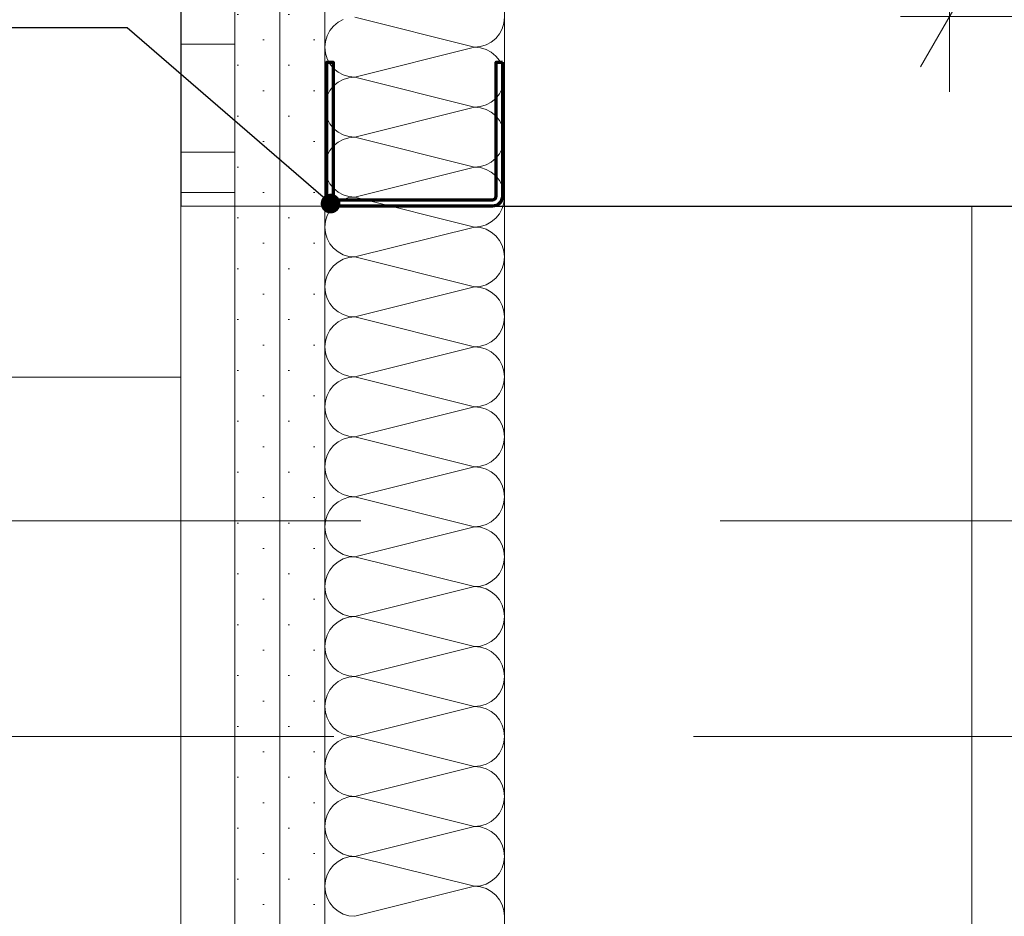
# Model space of a CAD drawing. Header units: metres. Extents: x -3.5 to 65.3, y -10.9 to 16.7.
# Tile 204 of 234: x 46.785 to 47.059, y 5.3 to 5.549. Entities that reach past the tile are written whole.
import ezdxf

# ---------------------------------------------------------------- set-up
doc = ezdxf.new("R2010")
doc.units = ezdxf.units.M
doc.header["$MEASUREMENT"] = 0
for name, pattern in [('Punktlinie eng', [0.015, 0.005, -0.01]), ('Strichlinie doppelt', [0.218722, 0.105833, -0.042333, 0.028222, -0.042333]), ('Untersicht', [0.04, 0.03, -0.01]), ('Wipeout_Contour', [1, 0, -1])]:
    doc.linetypes.add(name, pattern=pattern)
for name, color, linetype in [('102 - Bemaßung_ Beschriftung.Detail_ Ausschnitt', 7, 'Continuous'), ('451 - Universal.Achsen Raster', 7, 'Continuous'), ('608 - Struktur.Träger', 7, 'Continuous'), ('654 - Abdeckung.Wand Belag', 7, 'Continuous'), ('660 - Unterkonstruktion.Trockenbau', 7, 'Continuous'), ('Neubau_102 - Bemaßung_ Beschriftung.Detail_ Ausschnitt', 7, 'Continuous'), ('Neubau_606 - Struktur.Wand Innen Ausbau', 7, 'Continuous'), ('Neubau_650 - Abdeckung.Fußboden Aufbau', 7, 'Continuous'), ('Neubau_653 - Abdeckung.TB Verkofferung', 7, 'Continuous'), ('Neubau_804 - HKLSE.Elektrik', 7, 'Continuous')]:
    doc.layers.add(name, color=color, linetype=linetype)
doc.styles.add('ERSTELLTER_STIL_1', font='txt')
doc.dimstyles.new('ERSTELLTER_STIL__1', dxfattribs={"dimtxt": 0.04, "dimasz": 0.02128, "dimexe": 0.18, "dimexo": 0.0625, "dimgap": 0, "dimtad": 1, "dimtih": 1, "dimtoh": 1, "dimzin": 0, "dimdsep": 46, "dimtxsty": 'ERSTELLTER_STIL_1', "dimblk": 'ARROWHEAD_2', "dimblk1": 'ARROWHEAD_2', "dimblk2": 'ARROWHEAD_2', "dimcen": 0.09, "dimse1": 1, "dimse2": 1, "dimclrd": 7, "dimclre": 7, "dimclrt": 7, "dimazin": 0, "dimtfac": 1, "dimtdec": 4, "dimtmove": 0, "dimatfit": 3, "dimfxl": 1, "dimtolj": 1, "dimtzin": 0, "dimarcsym": 0})
doc.dimstyles.new('ERSTELLTER_STIL__3', dxfattribs={"dimtxt": 0.04, "dimasz": 0.02128, "dimexe": 0.18, "dimexo": 0.0625, "dimgap": 0, "dimtad": 1, "dimzin": 0, "dimdsep": 46, "dimtxsty": 'ERSTELLTER_STIL_1', "dimblk": 'ARROWHEAD_2', "dimblk1": 'ARROWHEAD_2', "dimblk2": 'ARROWHEAD_2', "dimcen": 0.09, "dimse1": 1, "dimse2": 1, "dimclrd": 7, "dimclre": 7, "dimclrt": 7, "dimazin": 0, "dimtfac": 1, "dimtdec": 4, "dimtmove": 0, "dimatfit": 3, "dimfxl": 1, "dimtolj": 1, "dimtzin": 0, "dimarcsym": 0})
doc.dimstyles.new('ERSTELLTER_STIL__5', dxfattribs={"dimtxt": 0.04, "dimasz": 0.02128, "dimexe": 0.18, "dimexo": 0.0625, "dimgap": 0, "dimtad": 1, "dimtih": 1, "dimtoh": 1, "dimzin": 0, "dimdsep": 46, "dimtxsty": 'ERSTELLTER_STIL_1', "dimblk": 'ARROWHEAD_2', "dimblk1": 'ARROWHEAD_2', "dimblk2": 'ARROWHEAD_2', "dimcen": 0.09, "dimclrd": 7, "dimclre": 7, "dimclrt": 7, "dimazin": 0, "dimtfac": 1, "dimtdec": 4, "dimtmove": 0, "dimatfit": 3, "dimfxl": 1, "dimtolj": 1, "dimtzin": 0, "dimarcsym": 0})
doc.dimstyles.new('ERSTELLTER_STIL__7', dxfattribs={"dimtxt": 0.18, "dimasz": 0.010944, "dimexe": 0.18, "dimexo": 0.0625, "dimgap": 0, "dimtad": 0, "dimtih": 1, "dimtoh": 1, "dimdec": 4, "dimzin": 0, "dimdsep": 46, "dimcen": 0.09, "dimadec": 0, "dimazin": 0, "dimtfac": 1, "dimtdec": 4, "dimtmove": 0, "dimatfit": 3, "dimldrblk": 'ARROWHEAD_11', "dimfxl": 1, "dimtolj": 1, "dimtzin": 0, "dimarcsym": 0})
pattern_1 = [(45, (0, 0), (-0.0070710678, 0.0070710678), [0, -0.01])]

# ---------------------------------------------------------------- blocks, each defined once
blk = doc.blocks.new('*X70')
at = {"layer": 'Neubau_606 - Struktur.Wand Innen Ausbau', "color": 7, "linetype": 'Continuous', "lineweight": 5}
for p, q in [((46.87369, 5.54861), (46.87243, 5.54757)), ((46.87513, 5.54938), (46.87369, 5.54861)), ((46.87832, 5.55001), (46.91165, 5.54168)), ((46.91983, 5.54839), (46.91999, 5.55001)), ((46.87139, 5.54631), (46.87062, 5.54487)), ((46.87243, 5.54757), (46.87139, 5.54631)), ((46.91858, 5.54538), (46.91935, 5.54683)), ((46.91935, 5.54683), (46.91983, 5.54839)), ((46.87015, 5.54331), (46.86999, 5.54168)), ((46.87062, 5.54487), (46.87015, 5.54331)), ((46.91484, 5.54232), (46.91628, 5.54309)), ((46.91628, 5.54309), (46.91755, 5.54412)), ((46.91755, 5.54412), (46.91858, 5.54538)), ((46.86999, 5.54168), (46.87015, 5.54006)), ((46.87832, 5.53335), (46.91165, 5.54168)), ((46.91165, 5.54168), (46.91328, 5.54184)), ((46.91328, 5.54152), (46.91165, 5.54168)), ((46.91328, 5.54184), (46.91484, 5.54232)), ((46.91484, 5.54105), (46.91328, 5.54152)), ((46.91628, 5.54028), (46.91484, 5.54105)), ((46.91755, 5.53924), (46.91628, 5.54028)), ((46.87015, 5.54006), (46.87062, 5.53849)), ((46.87062, 5.53849), (46.87139, 5.53705)), ((46.91858, 5.53798), (46.91755, 5.53924)), ((46.91935, 5.53654), (46.91858, 5.53798)), ((46.87139, 5.53705), (46.87243, 5.53579)), ((46.87243, 5.53579), (46.87369, 5.53475)), ((46.91983, 5.53497), (46.91935, 5.53654)), ((46.91999, 5.53335), (46.91983, 5.53497)), ((46.87369, 5.53475), (46.87513, 5.53398)), ((46.87513, 5.53271), (46.87369, 5.53194)), ((46.87513, 5.53398), (46.87669, 5.53351)), ((46.87669, 5.53319), (46.87513, 5.53271)), ((46.87669, 5.53351), (46.87832, 5.53335)), ((46.87832, 5.53335), (46.87669, 5.53319)), ((46.87832, 5.53335), (46.91165, 5.52501)), ((46.91983, 5.53172), (46.91999, 5.53335)), ((46.87139, 5.52964), (46.87062, 5.5282)), ((46.87243, 5.53091), (46.87139, 5.52964)), ((46.87369, 5.53194), (46.87243, 5.53091)), ((46.91858, 5.52872), (46.91935, 5.53016)), ((46.91935, 5.53016), (46.91983, 5.53172)), ((46.87015, 5.52664), (46.86999, 5.52501)), ((46.87062, 5.5282), (46.87015, 5.52664)), ((46.91628, 5.52642), (46.91755, 5.52746)), ((46.91755, 5.52746), (46.91858, 5.52872)), ((46.86999, 5.52501), (46.87015, 5.52339)), ((46.87832, 5.51668), (46.91165, 5.52501)), ((46.91165, 5.52501), (46.91328, 5.52517)), ((46.91328, 5.52485), (46.91165, 5.52501)), ((46.91328, 5.52517), (46.91484, 5.52565)), ((46.91484, 5.52438), (46.91328, 5.52485)), ((46.91484, 5.52565), (46.91628, 5.52642)), ((46.91628, 5.52361), (46.91484, 5.52438)), ((46.87015, 5.52339), (46.87062, 5.52183)), ((46.87062, 5.52183), (46.87139, 5.52038)), ((46.91755, 5.52257), (46.91628, 5.52361)), ((46.91858, 5.52131), (46.91755, 5.52257)), ((46.91935, 5.51987), (46.91858, 5.52131)), ((46.87139, 5.52038), (46.87243, 5.51912)), ((46.87243, 5.51912), (46.87369, 5.51809)), ((46.91983, 5.51831), (46.91935, 5.51987)), ((46.87369, 5.51809), (46.87513, 5.51732)), ((46.87513, 5.51605), (46.87369, 5.51528)), ((46.87513, 5.51732), (46.87669, 5.51684)), ((46.87669, 5.51652), (46.87513, 5.51605)), ((46.87669, 5.51684), (46.87832, 5.51668)), ((46.87832, 5.51668), (46.87669, 5.51652)), ((46.87832, 5.51668), (46.91165, 5.50835)), ((46.91999, 5.51668), (46.91983, 5.51831)), ((46.91983, 5.51506), (46.91999, 5.51668)), ((46.87139, 5.51298), (46.87062, 5.51154)), ((46.87243, 5.51424), (46.87139, 5.51298)), ((46.87369, 5.51528), (46.87243, 5.51424)), ((46.91858, 5.51205), (46.91935, 5.51349)), ((46.91935, 5.51349), (46.91983, 5.51506)), ((46.87062, 5.51154), (46.87015, 5.50997)), ((46.91628, 5.50975), (46.91755, 5.51079)), ((46.91755, 5.51079), (46.91858, 5.51205)), ((46.87015, 5.50997), (46.86999, 5.50835)), ((46.86999, 5.50835), (46.87015, 5.50672)), ((46.87832, 5.50001), (46.91165, 5.50835)), ((46.91165, 5.50835), (46.91328, 5.50851)), ((46.91328, 5.50819), (46.91165, 5.50835)), ((46.91328, 5.50851), (46.91484, 5.50898)), ((46.91484, 5.50771), (46.91328, 5.50819)), ((46.91484, 5.50898), (46.91628, 5.50975)), ((46.91628, 5.50694), (46.91484, 5.50771)), ((46.87015, 5.50672), (46.87062, 5.50516)), ((46.87062, 5.50516), (46.87139, 5.50372)), ((46.91755, 5.50591), (46.91628, 5.50694)), ((46.91858, 5.50464), (46.91755, 5.50591)), ((46.87139, 5.50372), (46.87243, 5.50246)), ((46.87243, 5.50246), (46.87369, 5.50142)), ((46.91935, 5.5032), (46.91858, 5.50464)), ((46.91983, 5.50164), (46.91935, 5.5032)), ((46.87369, 5.50142), (46.87513, 5.50065)), ((46.87513, 5.49938), (46.87369, 5.49861)), ((46.87513, 5.50065), (46.87669, 5.50017)), ((46.87669, 5.49985), (46.87513, 5.49938)), ((46.87669, 5.50017), (46.87832, 5.50001)), ((46.87832, 5.50001), (46.87669, 5.49985)), ((46.87832, 5.50001), (46.91165, 5.49168)), ((46.91999, 5.50001), (46.91983, 5.50164)), ((46.91983, 5.49839), (46.91999, 5.50001)), ((46.87243, 5.49757), (46.87139, 5.49631)), ((46.87369, 5.49861), (46.87243, 5.49757)), ((46.91858, 5.49538), (46.91935, 5.49683)), ((46.91935, 5.49683), (46.91983, 5.49839)), ((46.87062, 5.49487), (46.87015, 5.49331)), ((46.87139, 5.49631), (46.87062, 5.49487)), ((46.91628, 5.49309), (46.91755, 5.49412)), ((46.91755, 5.49412), (46.91858, 5.49538)), ((46.87015, 5.49331), (46.86999, 5.49168)), ((46.86999, 5.49168), (46.87015, 5.49006)), ((46.87832, 5.48335), (46.91165, 5.49168)), ((46.91165, 5.49168), (46.91328, 5.49184)), ((46.91328, 5.49152), (46.91165, 5.49168)), ((46.91328, 5.49184), (46.91484, 5.49232)), ((46.91484, 5.49105), (46.91328, 5.49152)), ((46.91484, 5.49232), (46.91628, 5.49309)), ((46.91628, 5.49028), (46.91484, 5.49105)), ((46.87015, 5.49006), (46.87062, 5.48849)), ((46.87062, 5.48849), (46.87139, 5.48705)), ((46.91755, 5.48924), (46.91628, 5.49028)), ((46.91858, 5.48798), (46.91755, 5.48924)), ((46.87139, 5.48705), (46.87243, 5.48579)), ((46.87243, 5.48579), (46.87369, 5.48475)), ((46.91935, 5.48654), (46.91858, 5.48798)), ((46.91983, 5.48497), (46.91935, 5.48654)), ((46.87369, 5.48475), (46.87513, 5.48398)), ((46.87513, 5.48398), (46.87669, 5.48351)), ((46.87669, 5.48319), (46.87513, 5.48271)), ((46.87669, 5.48351), (46.87832, 5.48335)), ((46.87832, 5.48335), (46.87669, 5.48319)), ((46.87832, 5.48335), (46.91165, 5.47501)), ((46.91999, 5.48335), (46.91983, 5.48497)), ((46.91983, 5.48172), (46.91999, 5.48335)), ((46.87243, 5.48091), (46.87139, 5.47964)), ((46.87369, 5.48194), (46.87243, 5.48091)), ((46.87513, 5.48271), (46.87369, 5.48194)), ((46.91858, 5.47872), (46.91935, 5.48016)), ((46.91935, 5.48016), (46.91983, 5.48172)), ((46.87062, 5.4782), (46.87015, 5.47664)), ((46.87139, 5.47964), (46.87062, 5.4782)), ((46.91628, 5.47642), (46.91755, 5.47746)), ((46.91755, 5.47746), (46.91858, 5.47872)), ((46.87015, 5.47664), (46.86999, 5.47501)), ((46.86999, 5.47501), (46.87015, 5.47339)), ((46.87832, 5.46668), (46.91165, 5.47501)), ((46.91165, 5.47501), (46.91328, 5.47517)), ((46.91328, 5.47485), (46.91165, 5.47501)), ((46.91328, 5.47517), (46.91484, 5.47565)), ((46.91484, 5.47438), (46.91328, 5.47485)), ((46.91484, 5.47565), (46.91628, 5.47642)), ((46.87015, 5.47339), (46.87062, 5.47183)), ((46.87062, 5.47183), (46.87139, 5.47038)), ((46.91628, 5.47361), (46.91484, 5.47438)), ((46.91755, 5.47257), (46.91628, 5.47361)), ((46.91858, 5.47131), (46.91755, 5.47257)), ((46.87139, 5.47038), (46.87243, 5.46912)), ((46.87243, 5.46912), (46.87369, 5.46809)), ((46.91935, 5.46987), (46.91858, 5.47131)), ((46.91983, 5.46831), (46.91935, 5.46987)), ((46.87369, 5.46809), (46.87513, 5.46732)), ((46.87513, 5.46732), (46.87669, 5.46684)), ((46.87669, 5.46652), (46.87513, 5.46605)), ((46.87669, 5.46684), (46.87832, 5.46668)), ((46.87832, 5.46668), (46.87669, 5.46652)), ((46.87832, 5.46668), (46.91165, 5.45835)), ((46.91999, 5.46668), (46.91983, 5.46831)), ((46.91983, 5.46506), (46.91999, 5.46668)), ((46.87243, 5.46424), (46.87139, 5.46298)), ((46.87369, 5.46528), (46.87243, 5.46424)), ((46.87513, 5.46605), (46.87369, 5.46528)), ((46.91935, 5.46349), (46.91983, 5.46506)), ((46.87062, 5.46154), (46.87015, 5.45997)), ((46.87139, 5.46298), (46.87062, 5.46154)), ((46.91755, 5.46079), (46.91858, 5.46205)), ((46.91858, 5.46205), (46.91935, 5.46349)), ((46.87015, 5.45997), (46.86999, 5.45835)), ((46.86999, 5.45835), (46.87015, 5.45672)), ((46.87832, 5.45001), (46.91165, 5.45835)), ((46.91165, 5.45835), (46.91328, 5.45851)), ((46.91328, 5.45819), (46.91165, 5.45835)), ((46.91328, 5.45851), (46.91484, 5.45898)), ((46.91484, 5.45771), (46.91328, 5.45819)), ((46.91484, 5.45898), (46.91628, 5.45975)), ((46.91628, 5.45975), (46.91755, 5.46079)), ((46.87015, 5.45672), (46.87062, 5.45516)), ((46.91628, 5.45694), (46.91484, 5.45771)), ((46.91755, 5.45591), (46.91628, 5.45694)), ((46.91858, 5.45464), (46.91755, 5.45591)), ((46.87062, 5.45516), (46.87139, 5.45372)), ((46.87139, 5.45372), (46.87243, 5.45246)), ((46.91935, 5.4532), (46.91858, 5.45464)), ((46.91983, 5.45164), (46.91935, 5.4532)), ((46.87243, 5.45246), (46.87369, 5.45142)), ((46.87369, 5.45142), (46.87513, 5.45065)), ((46.87513, 5.45065), (46.87669, 5.45017)), ((46.87669, 5.45017), (46.87832, 5.45001)), ((46.87832, 5.45001), (46.87669, 5.44985)), ((46.87832, 5.45001), (46.91165, 5.44168)), ((46.91999, 5.45001), (46.91983, 5.45164)), ((46.91983, 5.44839), (46.91999, 5.45001)), ((46.87243, 5.44757), (46.87139, 5.44631)), ((46.87369, 5.44861), (46.87243, 5.44757)), ((46.87513, 5.44938), (46.87369, 5.44861)), ((46.87669, 5.44985), (46.87513, 5.44938)), ((46.91935, 5.44683), (46.91983, 5.44839)), ((46.87062, 5.44487), (46.87015, 5.44331)), ((46.87139, 5.44631), (46.87062, 5.44487)), ((46.91755, 5.44412), (46.91858, 5.44538)), ((46.91858, 5.44538), (46.91935, 5.44683)), ((46.87015, 5.44331), (46.86999, 5.44168)), ((46.86999, 5.44168), (46.87015, 5.44006)), ((46.87832, 5.43335), (46.91165, 5.44168)), ((46.91165, 5.44168), (46.91328, 5.44184)), ((46.91328, 5.44152), (46.91165, 5.44168)), ((46.91328, 5.44184), (46.91484, 5.44232)), ((46.91484, 5.44232), (46.91628, 5.44309)), ((46.91628, 5.44309), (46.91755, 5.44412)), ((46.87015, 5.44006), (46.87062, 5.43849)), ((46.91484, 5.44105), (46.91328, 5.44152)), ((46.91628, 5.44028), (46.91484, 5.44105)), ((46.91755, 5.43924), (46.91628, 5.44028)), ((46.91858, 5.43798), (46.91755, 5.43924)), ((46.87062, 5.43849), (46.87139, 5.43705)), ((46.87139, 5.43705), (46.87243, 5.43579)), ((46.91935, 5.43654), (46.91858, 5.43798)), ((46.91983, 5.43497), (46.91935, 5.43654)), ((46.87243, 5.43579), (46.87369, 5.43475)), ((46.87369, 5.43475), (46.87513, 5.43398)), ((46.87513, 5.43398), (46.87669, 5.43351)), ((46.87669, 5.43351), (46.87832, 5.43335)), ((46.91999, 5.43335), (46.91983, 5.43497)), ((46.87243, 5.43091), (46.87139, 5.42964)), ((46.87369, 5.43194), (46.87243, 5.43091)), ((46.87513, 5.43271), (46.87369, 5.43194)), ((46.87669, 5.43319), (46.87513, 5.43271)), ((46.87832, 5.43335), (46.87669, 5.43319)), ((46.87832, 5.43335), (46.91165, 5.42501)), ((46.91935, 5.43016), (46.91983, 5.43172)), ((46.91983, 5.43172), (46.91999, 5.43335)), ((46.87062, 5.4282), (46.87015, 5.42664)), ((46.87139, 5.42964), (46.87062, 5.4282)), ((46.91755, 5.42746), (46.91858, 5.42872)), ((46.91858, 5.42872), (46.91935, 5.43016)), ((46.87015, 5.42664), (46.86999, 5.42501)), ((46.91328, 5.42517), (46.91484, 5.42565)), ((46.91484, 5.42565), (46.91628, 5.42642)), ((46.91628, 5.42642), (46.91755, 5.42746)), ((46.86999, 5.42501), (46.87015, 5.42339)), ((46.87015, 5.42339), (46.87062, 5.42183)), ((46.87832, 5.41668), (46.91165, 5.42501)), ((46.91165, 5.42501), (46.91328, 5.42517)), ((46.91328, 5.42485), (46.91165, 5.42501)), ((46.91484, 5.42438), (46.91328, 5.42485)), ((46.91628, 5.42361), (46.91484, 5.42438)), ((46.91755, 5.42257), (46.91628, 5.42361)), ((46.91858, 5.42131), (46.91755, 5.42257)), ((46.87062, 5.42183), (46.87139, 5.42038)), ((46.87139, 5.42038), (46.87243, 5.41912)), ((46.91935, 5.41987), (46.91858, 5.42131)), ((46.91983, 5.41831), (46.91935, 5.41987)), ((46.87243, 5.41912), (46.87369, 5.41809)), ((46.87369, 5.41809), (46.87513, 5.41732)), ((46.87513, 5.41732), (46.87669, 5.41684)), ((46.91999, 5.41668), (46.91983, 5.41831)), ((46.87369, 5.41528), (46.87243, 5.41424)), ((46.87513, 5.41605), (46.87369, 5.41528)), ((46.87669, 5.41652), (46.87513, 5.41605)), ((46.87669, 5.41684), (46.87832, 5.41668)), ((46.87832, 5.41668), (46.87669, 5.41652)), ((46.87832, 5.41668), (46.91165, 5.40835)), ((46.91935, 5.41349), (46.91983, 5.41506)), ((46.91983, 5.41506), (46.91999, 5.41668)), ((46.87139, 5.41298), (46.87062, 5.41154)), ((46.87243, 5.41424), (46.87139, 5.41298)), ((46.91755, 5.41079), (46.91858, 5.41205)), ((46.91858, 5.41205), (46.91935, 5.41349)), ((46.87015, 5.40997), (46.86999, 5.40835)), ((46.87062, 5.41154), (46.87015, 5.40997)), ((46.91328, 5.40851), (46.91484, 5.40898)), ((46.91484, 5.40898), (46.91628, 5.40975)), ((46.91628, 5.40975), (46.91755, 5.41079)), ((46.86999, 5.40835), (46.87015, 5.40672)), ((46.87015, 5.40672), (46.87062, 5.40516)), ((46.87832, 5.40001), (46.91165, 5.40835)), ((46.91165, 5.40835), (46.91328, 5.40851)), ((46.91328, 5.40819), (46.91165, 5.40835)), ((46.91484, 5.40771), (46.91328, 5.40819)), ((46.91628, 5.40694), (46.91484, 5.40771)), ((46.91755, 5.40591), (46.91628, 5.40694)), ((46.87062, 5.40516), (46.87139, 5.40372)), ((46.87139, 5.40372), (46.87243, 5.40246)), ((46.91858, 5.40464), (46.91755, 5.40591)), ((46.91935, 5.4032), (46.91858, 5.40464)), ((46.87243, 5.40246), (46.87369, 5.40142)), ((46.87369, 5.40142), (46.87513, 5.40065)), ((46.87513, 5.40065), (46.87669, 5.40017)), ((46.91983, 5.40164), (46.91935, 5.4032)), ((46.91999, 5.40001), (46.91983, 5.40164)), ((46.87369, 5.39861), (46.87243, 5.39757)), ((46.87513, 5.39938), (46.87369, 5.39861)), ((46.87669, 5.39985), (46.87513, 5.39938)), ((46.87669, 5.40017), (46.87832, 5.40001)), ((46.87832, 5.40001), (46.87669, 5.39985)), ((46.87832, 5.40001), (46.91165, 5.39168)), ((46.91935, 5.39683), (46.91983, 5.39839)), ((46.91983, 5.39839), (46.91999, 5.40001)), ((46.87139, 5.39631), (46.87062, 5.39487)), ((46.87243, 5.39757), (46.87139, 5.39631)), ((46.91755, 5.39412), (46.91858, 5.39538)), ((46.91858, 5.39538), (46.91935, 5.39683)), ((46.87015, 5.39331), (46.86999, 5.39168)), ((46.87062, 5.39487), (46.87015, 5.39331)), ((46.91484, 5.39232), (46.91628, 5.39309)), ((46.91628, 5.39309), (46.91755, 5.39412)), ((46.86999, 5.39168), (46.87015, 5.39006)), ((46.87015, 5.39006), (46.87062, 5.38849)), ((46.87832, 5.38335), (46.91165, 5.39168)), ((46.91165, 5.39168), (46.91328, 5.39184)), ((46.91328, 5.39152), (46.91165, 5.39168)), ((46.91328, 5.39184), (46.91484, 5.39232)), ((46.91484, 5.39105), (46.91328, 5.39152)), ((46.91628, 5.39028), (46.91484, 5.39105)), ((46.91755, 5.38924), (46.91628, 5.39028)), ((46.87062, 5.38849), (46.87139, 5.38705)), ((46.87139, 5.38705), (46.87243, 5.38579)), ((46.91858, 5.38798), (46.91755, 5.38924)), ((46.91935, 5.38654), (46.91858, 5.38798)), ((46.87243, 5.38579), (46.87369, 5.38475)), ((46.87369, 5.38475), (46.87513, 5.38398)), ((46.91983, 5.38497), (46.91935, 5.38654)), ((46.91999, 5.38335), (46.91983, 5.38497)), ((46.87369, 5.38194), (46.87243, 5.38091)), ((46.87513, 5.38271), (46.87369, 5.38194)), ((46.87513, 5.38398), (46.87669, 5.38351)), ((46.87669, 5.38319), (46.87513, 5.38271)), ((46.87669, 5.38351), (46.87832, 5.38335)), ((46.87832, 5.38335), (46.87669, 5.38319)), ((46.87832, 5.38335), (46.91165, 5.37501)), ((46.91935, 5.38016), (46.91983, 5.38172)), ((46.91983, 5.38172), (46.91999, 5.38335)), ((46.87139, 5.37964), (46.87062, 5.3782)), ((46.87243, 5.38091), (46.87139, 5.37964)), ((46.91755, 5.37746), (46.91858, 5.37872)), ((46.91858, 5.37872), (46.91935, 5.38016)), ((46.87015, 5.37664), (46.86999, 5.37501)), ((46.87062, 5.3782), (46.87015, 5.37664)), ((46.91484, 5.37565), (46.91628, 5.37642)), ((46.91628, 5.37642), (46.91755, 5.37746)), ((46.86999, 5.37501), (46.87015, 5.37339)), ((46.87015, 5.37339), (46.87062, 5.37183)), ((46.87832, 5.36668), (46.91165, 5.37501)), ((46.91165, 5.37501), (46.91328, 5.37517)), ((46.91328, 5.37485), (46.91165, 5.37501)), ((46.91328, 5.37517), (46.91484, 5.37565)), ((46.91484, 5.37438), (46.91328, 5.37485)), ((46.91628, 5.37361), (46.91484, 5.37438)), ((46.91755, 5.37257), (46.91628, 5.37361)), ((46.87062, 5.37183), (46.87139, 5.37038)), ((46.91858, 5.37131), (46.91755, 5.37257)), ((46.91935, 5.36987), (46.91858, 5.37131)), ((46.87139, 5.37038), (46.87243, 5.36912)), ((46.87243, 5.36912), (46.87369, 5.36809)), ((46.87369, 5.36809), (46.87513, 5.36732)), ((46.91983, 5.36831), (46.91935, 5.36987)), ((46.91999, 5.36668), (46.91983, 5.36831)), ((46.87369, 5.36528), (46.87243, 5.36424)), ((46.87513, 5.36605), (46.87369, 5.36528)), ((46.87513, 5.36732), (46.87669, 5.36684)), ((46.87669, 5.36652), (46.87513, 5.36605)), ((46.87669, 5.36684), (46.87832, 5.36668)), ((46.87832, 5.36668), (46.87669, 5.36652)), ((46.87832, 5.36668), (46.91165, 5.35835)), ((46.91935, 5.36349), (46.91983, 5.36506)), ((46.91983, 5.36506), (46.91999, 5.36668)), ((46.87139, 5.36298), (46.87062, 5.36154)), ((46.87243, 5.36424), (46.87139, 5.36298)), ((46.91858, 5.36205), (46.91935, 5.36349)), ((46.87015, 5.35997), (46.86999, 5.35835)), ((46.87062, 5.36154), (46.87015, 5.35997)), ((46.91484, 5.35898), (46.91628, 5.35975)), ((46.91628, 5.35975), (46.91755, 5.36079)), ((46.91755, 5.36079), (46.91858, 5.36205)), ((46.86999, 5.35835), (46.87015, 5.35672)), ((46.87832, 5.35001), (46.91165, 5.35835)), ((46.91165, 5.35835), (46.91328, 5.35851)), ((46.91328, 5.35819), (46.91165, 5.35835)), ((46.91328, 5.35851), (46.91484, 5.35898)), ((46.91484, 5.35771), (46.91328, 5.35819)), ((46.91628, 5.35694), (46.91484, 5.35771)), ((46.91755, 5.35591), (46.91628, 5.35694)), ((46.87015, 5.35672), (46.87062, 5.35516)), ((46.87062, 5.35516), (46.87139, 5.35372)), ((46.91858, 5.35464), (46.91755, 5.35591)), ((46.91935, 5.3532), (46.91858, 5.35464)), ((46.87139, 5.35372), (46.87243, 5.35246)), ((46.87243, 5.35246), (46.87369, 5.35142)), ((46.87369, 5.35142), (46.87513, 5.35065)), ((46.91983, 5.35164), (46.91935, 5.3532)), ((46.91999, 5.35001), (46.91983, 5.35164)), ((46.87369, 5.34861), (46.87243, 5.34757)), ((46.87513, 5.34938), (46.87369, 5.34861)), ((46.87513, 5.35065), (46.87669, 5.35017)), ((46.87669, 5.34985), (46.87513, 5.34938)), ((46.87669, 5.35017), (46.87832, 5.35001)), ((46.87832, 5.35001), (46.87669, 5.34985)), ((46.87832, 5.35001), (46.91165, 5.34168)), ((46.91983, 5.34839), (46.91999, 5.35001)), ((46.87139, 5.34631), (46.87062, 5.34487)), ((46.87243, 5.34757), (46.87139, 5.34631)), ((46.91858, 5.34538), (46.91935, 5.34683)), ((46.91935, 5.34683), (46.91983, 5.34839)), ((46.87015, 5.34331), (46.86999, 5.34168)), ((46.87062, 5.34487), (46.87015, 5.34331)), ((46.91484, 5.34232), (46.91628, 5.34309)), ((46.91628, 5.34309), (46.91755, 5.34412)), ((46.91755, 5.34412), (46.91858, 5.34538)), ((46.86999, 5.34168), (46.87015, 5.34006)), ((46.87832, 5.33335), (46.91165, 5.34168)), ((46.91165, 5.34168), (46.91328, 5.34184)), ((46.91328, 5.34152), (46.91165, 5.34168)), ((46.91328, 5.34184), (46.91484, 5.34232)), ((46.91484, 5.34105), (46.91328, 5.34152)), ((46.91628, 5.34028), (46.91484, 5.34105)), ((46.87015, 5.34006), (46.87062, 5.33849)), ((46.87062, 5.33849), (46.87139, 5.33705)), ((46.91755, 5.33924), (46.91628, 5.34028)), ((46.91858, 5.33798), (46.91755, 5.33924)), ((46.91935, 5.33654), (46.91858, 5.33798)), ((46.87139, 5.33705), (46.87243, 5.33579)), ((46.87243, 5.33579), (46.87369, 5.33475)), ((46.91983, 5.33497), (46.91935, 5.33654)), ((46.91999, 5.33335), (46.91983, 5.33497)), ((46.87369, 5.33475), (46.87513, 5.33398)), ((46.87513, 5.33271), (46.87369, 5.33194)), ((46.87513, 5.33398), (46.87669, 5.33351)), ((46.87669, 5.33319), (46.87513, 5.33271)), ((46.87669, 5.33351), (46.87832, 5.33335)), ((46.87832, 5.33335), (46.87669, 5.33319)), ((46.87832, 5.33335), (46.91165, 5.32501)), ((46.91983, 5.33172), (46.91999, 5.33335)), ((46.87139, 5.32964), (46.87062, 5.3282)), ((46.87243, 5.33091), (46.87139, 5.32964)), ((46.87369, 5.33194), (46.87243, 5.33091)), ((46.91858, 5.32872), (46.91935, 5.33016)), ((46.91935, 5.33016), (46.91983, 5.33172)), ((46.87062, 5.3282), (46.87015, 5.32664)), ((46.91628, 5.32642), (46.91755, 5.32746)), ((46.91755, 5.32746), (46.91858, 5.32872)), ((46.87015, 5.32664), (46.86999, 5.32501)), ((46.86999, 5.32501), (46.87015, 5.32339)), ((46.87832, 5.31668), (46.91165, 5.32501)), ((46.91165, 5.32501), (46.91328, 5.32517)), ((46.91328, 5.32485), (46.91165, 5.32501)), ((46.91328, 5.32517), (46.91484, 5.32565)), ((46.91484, 5.32438), (46.91328, 5.32485)), ((46.91484, 5.32565), (46.91628, 5.32642)), ((46.91628, 5.32361), (46.91484, 5.32438)), ((46.87015, 5.32339), (46.87062, 5.32183)), ((46.87062, 5.32183), (46.87139, 5.32038)), ((46.91755, 5.32257), (46.91628, 5.32361)), ((46.91858, 5.32131), (46.91755, 5.32257)), ((46.91935, 5.31987), (46.91858, 5.32131)), ((46.87139, 5.32038), (46.87243, 5.31912)), ((46.87243, 5.31912), (46.87369, 5.31809)), ((46.91983, 5.31831), (46.91935, 5.31987)), ((46.87369, 5.31809), (46.87513, 5.31732)), ((46.87513, 5.31605), (46.87369, 5.31528)), ((46.87513, 5.31732), (46.87669, 5.31684)), ((46.87669, 5.31652), (46.87513, 5.31605)), ((46.87669, 5.31684), (46.87832, 5.31668)), ((46.87832, 5.31668), (46.87669, 5.31652)), ((46.87832, 5.31668), (46.91165, 5.30835)), ((46.91999, 5.31668), (46.91983, 5.31831)), ((46.91983, 5.31506), (46.91999, 5.31668)), ((46.87139, 5.31298), (46.87062, 5.31154)), ((46.87243, 5.31424), (46.87139, 5.31298)), ((46.87369, 5.31528), (46.87243, 5.31424)), ((46.91858, 5.31205), (46.91935, 5.31349)), ((46.91935, 5.31349), (46.91983, 5.31506)), ((46.87062, 5.31154), (46.87015, 5.30997)), ((46.91628, 5.30975), (46.91755, 5.31079)), ((46.91755, 5.31079), (46.91858, 5.31205)), ((46.87015, 5.30997), (46.86999, 5.30835)), ((46.86999, 5.30835), (46.87015, 5.30672)), ((46.87832, 5.30001), (46.91165, 5.30835)), ((46.91165, 5.30835), (46.91328, 5.30851)), ((46.91328, 5.30819), (46.91165, 5.30835)), ((46.91328, 5.30851), (46.91484, 5.30898)), ((46.91484, 5.30771), (46.91328, 5.30819)), ((46.91484, 5.30898), (46.91628, 5.30975)), ((46.91628, 5.30694), (46.91484, 5.30771)), ((46.87015, 5.30672), (46.87062, 5.30516)), ((46.87062, 5.30516), (46.87139, 5.30372)), ((46.91755, 5.30591), (46.91628, 5.30694)), ((46.91858, 5.30464), (46.91755, 5.30591)), ((46.87139, 5.30372), (46.87243, 5.30246)), ((46.87243, 5.30246), (46.87369, 5.30142)), ((46.91935, 5.3032), (46.91858, 5.30464)), ((46.91983, 5.30164), (46.91935, 5.3032)), ((46.87369, 5.30142), (46.87513, 5.30065)), ((46.87513, 5.30065), (46.87669, 5.30017)), ((46.87669, 5.30017), (46.87832, 5.30001)), ((46.91999, 5.30001), (46.91983, 5.30164))]:
    blk.add_line(p, q, dxfattribs=at)
blk = doc.blocks.new('*X128')
at = {"layer": '654 - Abdeckung.Wand Belag', "color": 7, "linetype": 'Continuous', "lineweight": 5}
for p, q in [((46.83, 5.76), (46.83, 5.7225)), ((46.82999, 5.7525), (46.83, 5.7525)), ((46.83, 5.7525), (46.84499, 5.7525)), ((46.82999, 5.7225), (46.83, 5.7225)), ((46.83, 5.7225), (46.84499, 5.7225)), ((46.83, 5.7225), (46.83, 5.67)), ((46.82999, 5.71125), (46.83, 5.71125)), ((46.83, 5.71125), (46.84499, 5.71125)), ((46.82999, 5.7), (46.83, 5.7)), ((46.83, 5.7), (46.84499, 5.7)), ((46.82999, 5.67), (46.83, 5.67)), ((46.83, 5.67), (46.84499, 5.67)), ((46.83, 5.67), (46.83, 5.6175)), ((46.82999, 5.65875), (46.83, 5.65875)), ((46.83, 5.65875), (46.84499, 5.65875)), ((46.82999, 5.6475), (46.83, 5.6475)), ((46.83, 5.6475), (46.84499, 5.6475)), ((46.82999, 5.6175), (46.83, 5.6175)), ((46.83, 5.6175), (46.84499, 5.6175)), ((46.83, 5.6175), (46.83, 5.565)), ((46.82999, 5.60625), (46.83, 5.60625)), ((46.83, 5.60625), (46.84499, 5.60625)), ((46.82999, 5.595), (46.83, 5.595)), ((46.83, 5.595), (46.84499, 5.595)), ((46.82999, 5.565), (46.83, 5.565)), ((46.83, 5.565), (46.84499, 5.565)), ((46.83, 5.565), (46.83, 5.5125)), ((46.82999, 5.55375), (46.83, 5.55375)), ((46.83, 5.55375), (46.84499, 5.55375)), ((46.82999, 5.5425), (46.83, 5.5425)), ((46.83, 5.5425), (46.84499, 5.5425)), ((46.82999, 5.5125), (46.83, 5.5125)), ((46.83, 5.5125), (46.84499, 5.5125)), ((46.83, 5.5125), (46.83, 5.4975)), ((46.82999, 5.50125), (46.83, 5.50125)), ((46.83, 5.50125), (46.84499, 5.50125))]:
    blk.add_line(p, q, dxfattribs=at)
blk = doc.blocks.new('*D384')
at = {"layer": '102 - Bemaßung_ Beschriftung.Detail_ Ausschnitt', "color": 7, "linetype": 'Continuous', "lineweight": 5}
for p, q in [((46.69497, 5.76), (46.69497, 5.77369)), ((46.70897, 5.75192), (46.68097, 5.76808)), ((46.71597, 5.76), (46.67397, 5.76)), ((46.69497, 5.4495), (46.69497, 5.76)), ((46.68097, 5.45758), (46.70897, 5.44142)), ((46.71597, 5.4495), (46.67397, 5.4495))]:
    blk.add_line(p, q, dxfattribs=at)
at = {"layer": '102 - Bemaßung_ Beschriftung.Detail_ Ausschnitt', "color": 7, "lineweight": 5, "insert": (46.68765, 5.55436), "char_height": 0.04, "attachment_point": 7, "rotation": 90, "style": 'ERSTELLTER_STIL_1'}
blk.add_mtext('\\A1;{\\pql;\\fArial|b0|i0|c0|p38;31\\fArial|b0|i0|c0|p38;\\A1{\\H.66x;\\S05^  ;}}', dxfattribs=at)
blk = doc.blocks.new('ARROWHEAD_2')
at = {"color": 0, "linetype": 'Continuous', "lineweight": 0}
for p, q in [((-0.378, -0.655), (0.378, 0.655)), ((0, 0), (-1, 0))]:
    blk.add_line(p, q, dxfattribs=at)
blk = doc.blocks.new('*D389')
at = {"layer": '102 - Bemaßung_ Beschriftung.Detail_ Ausschnitt', "color": 7, "linetype": 'Continuous', "lineweight": 5}
for p, q in [((46.29297, 4.44975), (46.29297, 4.49175)), ((46.84499, 4.44975), (46.84499, 4.49175)), ((46.30105, 4.48475), (46.28489, 4.45675)), ((46.8369, 4.45675), (46.85307, 4.48475)), ((46.29297, 4.47075), (46.84499, 4.47075)), ((46.84499, 4.47075), (46.85868, 4.47075))]:
    blk.add_line(p, q, dxfattribs=at)
at = {"layer": '102 - Bemaßung_ Beschriftung.Detail_ Ausschnitt', "color": 7, "lineweight": 5, "insert": (46.52861, 4.47809), "char_height": 0.04, "attachment_point": 7, "style": 'ERSTELLTER_STIL_1'}
blk.add_mtext('\\A1;{\\pql;\\fArial|b0|i0|c0|p38;55\\fArial|b0|i0|c0|p38;\\A1{\\H.66x;\\S2^  ;}}', dxfattribs=at)
blk = doc.blocks.new('*D435')
at = {"layer": '102 - Bemaßung_ Beschriftung.Detail_ Ausschnitt', "color": 7, "linetype": 'Continuous', "lineweight": 5}
for p, q in [((47.04378, 5.52926), (47.04378, 5.62224)), ((47.16999, 5.18998), (47.16999, 5.57126)), ((47.05186, 5.56426), (47.03569, 5.53626)), ((47.16191, 5.53626), (47.17807, 5.56426)), ((47.03008, 5.55026), (47.04378, 5.55026)), ((47.04378, 5.55026), (47.16999, 5.55026)), ((47.16999, 5.55026), (47.18368, 5.55026))]:
    blk.add_line(p, q, dxfattribs=at)
at = {"layer": '102 - Bemaßung_ Beschriftung.Detail_ Ausschnitt', "color": 7, "lineweight": 5, "insert": (47.05649, 5.55783), "char_height": 0.04, "attachment_point": 7, "style": 'ERSTELLTER_STIL_1'}
blk.add_mtext('\\A1;{\\pql;\\fArial|b0|i0|c0|p38;12\\fArial|b0|i0|c0|p38;\\A1{\\H.66x;\\S62^  ;}}', dxfattribs=at)
at = {"color": 254, "linetype": 'Wipeout_Contour', "lineweight": 0, "ltscale": 189.754208}
blk.add_wipeout([(47.04899, 5.55076), (47.16477, 5.55076), (47.16477, 5.60576), (47.04899, 5.60576)], dxfattribs=at).dxf.layer = '102 - Bemaßung_ Beschriftung.Detail_ Ausschnitt'
blk = doc.blocks.new('ARROWHEAD_11')
at = {"color": 0, "linetype": 'Continuous', "lineweight": 0}
blk.add_line((0, 0), (-1, 0), dxfattribs=at)
at = {"color": 0, "linetype": 'Continuous', "lineweight": 0, "const_width": 0.25, "flags": 128}
blk.add_lwpolyline([(-0.125, 0, 1), (0.125, 0, 1)], format="xyb", close=True, dxfattribs=at)

msp = doc.modelspace()

# ---------------------------------------------------------------- hatches: boundary and pattern name
at = {"layer": 'Neubau_606 - Struktur.Wand Innen Ausbau', "linetype": 'Continuous', "lineweight": 0, "true_color": 0x000000}
h = msp.add_hatch(dxfattribs=at)
h.set_pattern_fill('Gips_0001', color=18, style=0, pattern_type=2)
h.set_pattern_definition(pattern_1)
h.paths.add_polyline_path([(46.84499, 5.76), (46.84499, 5.17998), (46.85749, 5.17998), (46.85749, 5.76)])
h = msp.add_hatch(dxfattribs=at)
h.set_pattern_fill('Gips_0001', color=18, style=0, pattern_type=2)
h.set_pattern_definition(pattern_1)
h.paths.add_polyline_path([(46.86999, 5.76), (46.85749, 5.76), (46.85749, 5.17998), (46.86999, 5.17998)])
at = {"layer": 'Neubau_650 - Abdeckung.Fußboden Aufbau', "linetype": 'Continuous', "lineweight": 13, "true_color": 0xafafaf}
h = msp.add_hatch(dxfattribs=at)
h.set_pattern_fill('Raster_60x60_Fuge_2mm_0001', color=253, style=0, pattern_type=2)
h.set_pattern_definition([(0, (46.29297, 4.8475), (0, 0.602), []), (90, (46.29297, 4.8475), (-0.602, 0), [])])
h.paths.add_polyline_path([(46.84499, 5.76), (44.70999, 5.76), (44.70999, 3.895), (45.85999, 3.895), (45.85999, 3.72), (46.74499, 3.72), (46.74499, 3.895), (46.84499, 3.895)])

# ---------------------------------------------------------------- linework, layer by layer
at = {"layer": '660 - Unterkonstruktion.Trockenbau', "color": 7, "linetype": 'Continuous', "lineweight": 70, "flags": 128}
msp.add_lwpolyline([(46.91939, 5.5375), (46.91939, 5.50025, -0.414214), (46.91664, 5.4975), (46.87334, 5.4975, -0.414214), (46.87059, 5.50025), (46.87059, 5.5375), (46.87234, 5.5375), (46.87234, 5.50025, 0.414214), (46.87334, 5.49925), (46.91664, 5.49925, 0.414214), (46.91764, 5.50025), (46.91764, 5.5375)], format="xyb", close=True, dxfattribs=at)
at = {"layer": 'Neubau_606 - Struktur.Wand Innen Ausbau', "color": 1, "linetype": 'Continuous', "lineweight": 5}
for p, q in [((46.85749, 5.76), (46.85749, 5.17998)), ((46.86999, 5.76), (46.86999, 5.17998))]:
    msp.add_line(p, q, dxfattribs=at)
at = {"layer": 'Neubau_606 - Struktur.Wand Innen Ausbau', "color": 1, "linetype": 'Continuous', "lineweight": 5, "flags": 128}
for points in [[(46.84499, 5.76), (46.84499, 5.17998)], [(46.91999, 5.17998), (46.91999, 5.76)]]:
    msp.add_lwpolyline(points, dxfattribs=at)
at = {"layer": 'Neubau_650 - Abdeckung.Fußboden Aufbau', "color": 1, "linetype": 'Continuous', "lineweight": 13, "flags": 128}
msp.add_lwpolyline([(46.74499, 3.72), (46.74499, 3.895), (46.84499, 3.895), (46.84499, 5.76)], dxfattribs=at)
at = {"layer": 'Neubau_653 - Abdeckung.TB Verkofferung', "color": 1, "linetype": 'Untersicht', "lineweight": 9}
msp.add_line((46.84499, 5.05048), (46.84499, 5.75998), dxfattribs=at)
at = {"layer": 'Neubau_804 - HKLSE.Elektrik', "color": 1, "linetype": 'Continuous', "lineweight": 9}
msp.add_line((47.04999, 5.4975), (47.04999, 4.1975), dxfattribs=at)
at = {"layer": 'Neubau_804 - HKLSE.Elektrik', "color": 1, "linetype": 'Untersicht', "lineweight": 9, "flags": 128}
msp.add_lwpolyline([(47.04999, 4.1975), (47.04999, 5.4975)], dxfattribs=at)

# ---------------------------------------------------------------- block references
at = {"layer": 'Neubau_606 - Struktur.Wand Innen Ausbau', "color": 1, "lineweight": 13}
msp.add_blockref('*X70', (0, 0), dxfattribs=at)

# ---------------------------------------------------------------- next in the draw order: wipeouts: each hides what was drawn before it
at = {"color": 254, "linetype": 'Wipeout_Contour', "lineweight": 0, "ltscale": 188.376185}
msp.add_wipeout([(46.84499, 4.1975), (46.84499, 5.4975), (46.82999, 5.4975), (46.82999, 4.1975)], dxfattribs=at).dxf.layer = '654 - Abdeckung.Wand Belag'

# ---------------------------------------------------------------- next in the draw order: linework, layer by layer
at = {"layer": '608 - Struktur.Träger', "color": 7, "linetype": 'Untersicht', "lineweight": 13}
msp.add_line((0.37999, 5.40998), (61.87999, 5.40998), dxfattribs=at)
at = {"layer": '654 - Abdeckung.Wand Belag', "color": 7, "linetype": 'Continuous', "lineweight": 5, "flags": 128}
for points in [[(46.82999, 5.76), (46.82999, 5.4975)], [(46.84499, 5.4975), (46.84499, 5.76)], [(46.84499, 5.4975), (46.82999, 5.4975)], [(46.82999, 5.4975), (46.82999, 4.1975)], [(46.82999, 5.4975), (46.84499, 5.4975)], [(46.84499, 4.1975), (46.84499, 5.4975)]]:
    msp.add_lwpolyline(points, dxfattribs=at)
at = {"layer": '654 - Abdeckung.Wand Belag', "color": 7, "linetype": 'Punktlinie eng', "lineweight": 5, "flags": 128}
for points in [[(46.82999, 5.4975), (46.82999, 4.1975)], [(46.84499, 4.1975), (46.84499, 5.4975)]]:
    msp.add_lwpolyline(points, dxfattribs=at)
at = {"layer": 'Neubau_804 - HKLSE.Elektrik', "color": 1, "linetype": 'Continuous', "lineweight": 9}
for p, q in [((47.04999, 5.4975), (46.84499, 5.4975)), ((46.84499, 5.4975), (46.84499, 4.1975))]:
    msp.add_line(p, q, dxfattribs=at)
at = {"layer": 'Neubau_804 - HKLSE.Elektrik', "color": 1, "linetype": 'Untersicht', "lineweight": 9, "flags": 128}
for points in [[(46.84499, 5.4975), (47.04999, 5.4975)], [(46.84499, 5.4975), (46.84499, 4.1975)]]:
    msp.add_lwpolyline(points, dxfattribs=at)

# ---------------------------------------------------------------- next in the draw order: block references
at = {"layer": '654 - Abdeckung.Wand Belag', "color": 7, "lineweight": 5}
msp.add_blockref('*X128', (0, 0), dxfattribs=at)

# ---------------------------------------------------------------- next in the draw order: dimensions: what is measured, and where the dimension line sits
at = {"layer": '102 - Bemaßung_ Beschriftung.Detail_ Ausschnitt', "color": 7, "linetype": 'Continuous', "lineweight": 5}
dim = msp.add_linear_dim(base=(46.69497, 5.76), p1=(46.69096, 5.4495), p2=(46.84499, 5.76), angle=90, dimstyle='ERSTELLTER_STIL__3', dxfattribs=at)
dim.commit()
dim.dimension.update_dxf_attribs({"geometry": '*D384', "text_midpoint": (46.66697, 5.65413), "dimtype": 160, "text_rotation": 90})
dim = msp.add_linear_dim(base=(46.84499, 4.47075), p1=(46.29297, 4.8475), p2=(46.84499, 5.75998), dimstyle='ERSTELLTER_STIL__1', dxfattribs=at)
dim.commit()
dim.dimension.update_dxf_attribs({"geometry": '*D389', "text_midpoint": (46.61312, 4.49875), "dimtype": 160})

# ---------------------------------------------------------------- next in the draw order: leaders
at = {"layer": 'Neubau_102 - Bemaßung_ Beschriftung.Detail_ Ausschnitt', "color": 1, "linetype": 'Continuous', "lineweight": 13, "annotation_type": 0, "has_hookline": 1, "hookline_direction": 1, "text_width": 0.18278}
msp.add_leader([(46.87159, 5.4982), (46.81499, 5.54703), (46.76328, 5.54703)], dimstyle='ERSTELLTER_STIL__7', dxfattribs=at)

# ---------------------------------------------------------------- next in the draw order: dimensions: what is measured, and where the dimension line sits
at = {"layer": '102 - Bemaßung_ Beschriftung.Detail_ Ausschnitt', "color": 7, "linetype": 'Continuous', "lineweight": 5}
dim = msp.add_linear_dim(base=(47.16999, 5.55026), p1=(47.04378, 5.62224), p2=(47.16999, 5.18998), dimstyle='ERSTELLTER_STIL__5', dxfattribs=at)
dim.commit()
dim.dimension.update_dxf_attribs({"geometry": '*D435', "text_midpoint": (47.15626, 5.57826), "dimtype": 160})

# ---------------------------------------------------------------- next in the draw order: linework, layer by layer
at = {"layer": '451 - Universal.Achsen Raster', "color": 160, "linetype": 'Strichlinie doppelt', "lineweight": 9, "true_color": 0x3232ff}
msp.add_line((64.93503, 5.34998), (-3.175, 5.34998), dxfattribs=at)
at = {"layer": '660 - Unterkonstruktion.Trockenbau', "color": 7, "linetype": 'Continuous', "lineweight": 25}
msp.add_lwpolyline([(46.86999, 5.4975), (47.16999, 5.4975)], dxfattribs=at)

doc.saveas('drawing.dxf')
